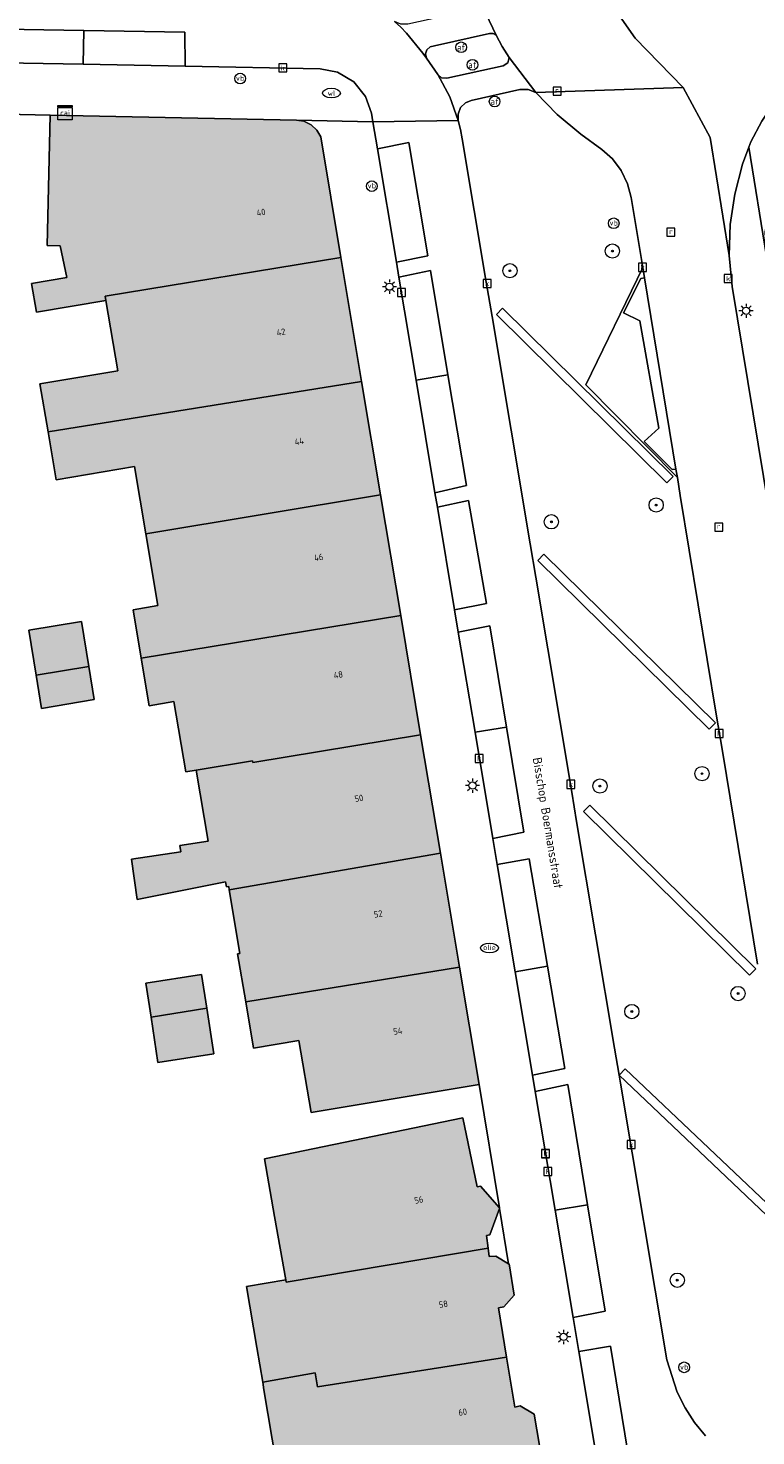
# Model space of a CAD drawing. Header units: metres. Extents: x 196496 to 197479, y 355250 to 356324.
# Tile 8 of 119: x 196741 to 196782, y 355646 to 355725. Entities that reach past the tile are written whole.
import ezdxf
from ezdxf.enums import TextEntityAlignment as Align

# ---------------------------------------------------------------- set-up
doc = ezdxf.new("R2010")
doc.units = ezdxf.units.M
doc.layers.get('0').update_dxf_attribs({"lineweight": 9})
for name, color, linetype, lineweight in [('B-WE-GR-BEPLANTING_CULTUUR_HEESTERS-GV', 251, 'Continuous', 9), ('B-WE-GR-BOOM-S', 251, 'Continuous', 9), ('B-WE-IE-MEUBILAIR_WEGMEUBILAIR-S', 251, 'Continuous', 9), ('B-WE-KL-BRANDSTOF_PUT-S', 251, 'Continuous', 9), ('B-WE-KL-DATA-S', 251, 'Continuous', 9), ('B-WE-KL-ET_LS_OV_LICHTMAST-S', 251, 'Continuous', 9), ('B-WE-KL-WATER-S', 251, 'Continuous', 9), ('B-WE-OG-BEBOUWING-GV', 251, 'Continuous', 9), ('B-WE-OG-BEBOUWING_HUISNUMMER-T35', 90, 'Continuous', 9), ('B-WE-OG-BEBOUWING_STRAATNAAM-T35', 130, 'Continuous', 9), ('B-WE-OG-TERREIN_CULTUURSCHEIDING-GV', 251, 'Continuous', 9), ('B-WE-OG-TERREIN_ERF-GV', 251, 'Continuous', 9), ('B-WE-OG-TERREIN_ONBEGROEID-GV', 251, 'Continuous', 9), ('B-WE-RI-GWA_KOLK-S', 251, 'Continuous', 9), ('B-WE-RI-GWA_RIOOLPUT-S', 251, 'Continuous', 9), ('B-WE-VH-VERHARDING_ASFALT-GV', 251, 'Continuous', 9), ('B-WE-VH-VERHARDING_BETONSTRAATSTEEN-GV', 251, 'Continuous', 9), ('B-WE-VH-VERHARDING_TEGEL-GV', 251, 'Continuous', 9), ('B-WE-VW-AFSLUITPAAL-S', 251, 'Continuous', 9)]:
    doc.layers.add(name, color=color, linetype=linetype, lineweight=lineweight)
doc.layers.add('X-XX-AL-PRESENTATIE_GEBOUW3-V', color=7, linetype='Continuous', lineweight=9, true_color=0xebe1d6)
doc.styles.add('NLCS-ISO', font='NLCS-ISO.ttf')
doc.styles.add('NLCS-ISO-ANNOTATIEF-T35', font='NLCS-ISO.ttf', dxfattribs={"height": 3.5})

# ---------------------------------------------------------------- blocks, each defined once
blk = doc.blocks.new('SKL-DATA_SIGNAAL_CAIKAST-SO')
at = {"color": 0, "linetype": 'ByBlock', "lineweight": 18}
for points in [[(-2, 2), (2, 2), (2, 1.68), (-2, 1.68)], [(-2, 1.52), (2, 1.52), (2, -2), (-2, -2)]]:
    blk.add_lwpolyline(points, close=True, dxfattribs=at)
at = {"color": 0, "linetype": 'ByBlock', "lineweight": 18, "style": 'NLCS-ISO'}
blk.add_text('cai', height=1.5, dxfattribs=at).set_placement((0, 0), align=Align.MIDDLE_CENTER)
blk = doc.blocks.new('SIE-WEG_PAAL_VERKEERSBORD-SO')
at = {"color": 0, "linetype": 'ByBlock', "lineweight": 18}
blk.add_circle((0, 0), 1.5, dxfattribs=at)
at = {"color": 0, "linetype": 'ByBlock', "lineweight": 18, "style": 'NLCS-ISO'}
blk.add_text('vb', height=1.5, dxfattribs=at).set_placement((0, 0.13), align=Align.MIDDLE_CENTER)
blk = doc.blocks.new('SKL-ET_OV_LICHTMAST-SO')
at = {"color": 0, "linetype": 'ByBlock', "lineweight": 18}
for points in [[(-1.25, 0), (-2, 0)], [(-1.41, 1.41), (-0.88, 0.88)], [(0, 2), (0, 1.25)], [(0.88, 0.88), (1.41, 1.41)], [(2, 0), (1.25, 0)], [(-1.41, -1.41), (-0.88, -0.88)], [(0, -1.25), (0, -2)], [(0.88, -0.88), (1.41, -1.41)]]:
    blk.add_lwpolyline(points, dxfattribs=at)
blk.add_circle((0, 0), 1, dxfattribs=at)
blk = doc.blocks.new('SVW-AFSLUITPAAL-SO')
at = {"lineweight": 18}
blk.add_circle((0, 0), 1.5, dxfattribs=at)
at = {"lineweight": 18, "style": 'NLCS-ISO'}
blk.add_text('af', height=1.8, dxfattribs=at).set_placement((0, 0), align=Align.MIDDLE_CENTER)
blk = doc.blocks.new('SRI-KOLK-SO')
at = {"color": 0, "linetype": 'ByBlock', "lineweight": 18}
blk.add_lwpolyline([(-1.125, -1.125), (1.125, -1.125), (1.125, 1.125), (-1.125, 1.125)], close=True, dxfattribs=at)
at = {"color": 0, "linetype": 'ByBlock', "lineweight": 18, "style": 'NLCS-ISO'}
blk.add_text('k', height=1.5, dxfattribs=at).set_placement((0, 0), align=Align.MIDDLE_CENTER)
blk = doc.blocks.new('SRI-PUT_INSPECTIEPUT_RIOOLPUT-SO')
at = {"color": 0, "linetype": 'ByBlock', "lineweight": 18}
blk.add_lwpolyline([(-1.12, -1.12), (1.12, -1.12), (1.12, 1.12), (-1.12, 1.12)], close=True, dxfattribs=at)
at = {"color": 0, "linetype": 'ByBlock', "lineweight": 18, "style": 'NLCS-ISO'}
blk.add_text('r', height=1.5, dxfattribs=at).set_placement((0, 0.28), align=Align.MIDDLE_CENTER)
blk = doc.blocks.new('SKL-WATER_WATERLEIDINGPUT-SO')
at = {"color": 0, "linetype": 'ByBlock', "lineweight": 18}
blk.add_ellipse((0, 0), major_axis=(2.5, 0), ratio=0.54, dxfattribs=at)
at = {"color": 0, "linetype": 'ByBlock', "lineweight": 18, "style": 'NLCS-ISO'}
blk.add_text('wl', height=1.5, dxfattribs=at).set_placement((0, 0), align=Align.MIDDLE_CENTER)
blk = doc.blocks.new('SKL-BENZINEPUT_OLIEPUT-SO')
at = {"color": 0, "linetype": 'ByBlock', "lineweight": 18}
blk.add_ellipse((0, 0), major_axis=(2.5, 0), ratio=0.54, dxfattribs=at)
at = {"color": 0, "linetype": 'ByBlock', "lineweight": 18, "style": 'NLCS-ISO'}
blk.add_text('olie', height=1.5, dxfattribs=at).set_placement((0, 0.16), align=Align.MIDDLE_CENTER)
blk = doc.blocks.new('SGR-BOOM_01-SO')
at = {"linetype": 'ByBlock', "lineweight": 18}
h = blk.add_hatch(color=0, dxfattribs=at)
h.dxf.hatch_style = 1
edge = h.paths.add_edge_path()
edge.add_arc((0, 0), 0.25, 0, 360)
at = {"color": 0, "linetype": 'ByBlock', "lineweight": 18}
for radius in [2, 0.25]:
    blk.add_circle((0, 0), radius, dxfattribs=at)

msp = doc.modelspace()

# ---------------------------------------------------------------- hatches: boundary and pattern name
at = {"layer": 'X-XX-AL-PRESENTATIE_GEBOUW3-V'}
for points in [[(196745.242, 355709.33), (196745.2, 355709.581), (196758.415, 355711.753), (196757.287, 355718.511), (196757.074, 355718.881), (196756.748, 355719.187), (196756.346, 355719.383), (196755.924, 355719.45), (196742.114, 355719.73), (196741.952, 355712.428), (196742.677, 355712.41), (196743.042, 355710.629), (196741.073, 355710.298), (196741.346, 355708.676)], [(196758.415, 355711.753), (196745.2, 355709.581), (196745.242, 355709.33), (196745.903, 355705.395), (196741.544, 355704.663), (196741.996, 355701.975), (196759.577, 355704.795)], [(196747.477, 355696.262), (196760.637, 355698.447), (196759.577, 355704.795), (196741.996, 355701.975), (196742.447, 355699.288), (196746.845, 355700.027)], [(196760.637, 355698.447), (196747.477, 355696.262), (196748.153, 355692.236), (196746.762, 355692.003), (196747.218, 355689.289), (196761.769, 355691.668)], [(196753.469, 355683.437), (196762.883, 355684.994), (196761.769, 355691.668), (196747.218, 355689.289), (196747.666, 355686.618), (196749.057, 355686.851), (196749.719, 355682.906), (196750.304, 355683.004), (196753.453, 355683.53)], [(196741.328, 355688.327), (196744.289, 355688.811), (196743.878, 355691.348), (196740.921, 355690.851)], [(196741.328, 355688.327), (196741.628, 355686.461), (196744.589, 355686.959), (196744.289, 355688.811)], [(196752.158, 355676.291), (196763.992, 355678.351), (196762.883, 355684.994), (196753.469, 355683.437), (196753.453, 355683.53), (196750.304, 355683.004), (196750.966, 355679.016), (196749.394, 355678.788), (196749.448, 355678.417), (196746.675, 355678.015), (196747.003, 355675.755), (196751.952, 355676.74), (196751.998, 355676.464), (196752.126, 355676.485)], [(196753.076, 355670.014), (196765.058, 355671.967), (196763.992, 355678.351), (196752.158, 355676.291), (196752.754, 355672.727), (196752.626, 355672.706)], [(196765.058, 355671.967), (196753.076, 355670.014), (196753.509, 355667.419), (196756.064, 355667.846), (196756.74, 355663.802), (196766.165, 355665.378)], [(196750.897, 355669.658), (196750.609, 355671.544), (196747.483, 355671.053), (196747.773, 355669.148)], [(196747.773, 355669.148), (196748.158, 355666.613), (196751.287, 355667.104), (196750.897, 355669.658)], [(196754.701, 355657.976), (196755.322, 355654.42), (196755.344, 355654.295), (196766.675, 355656.197), (196766.583, 355656.922), (196766.76, 355656.944), (196767.308, 355658.432), (196767.314, 355658.449), (196767.303, 355658.462), (196766.244, 355659.675), (196766.056, 355659.652), (196765.256, 355663.509), (196754.137, 355661.204)], [(196754.03, 355648.687), (196756.968, 355649.21), (196757.097, 355648.435), (196767.702, 355650.092), (196767.246, 355652.85), (196767.556, 355652.919), (196768.126, 355653.564), (196767.838, 355655.318), (196767.818, 355655.33), (196767.095, 355655.753), (196766.732, 355655.744), (196766.675, 355656.197), (196755.344, 355654.295), (196755.322, 355654.42), (196753.124, 355654.049), (196753.699, 355650.643)], [(196767.702, 355650.092), (196757.097, 355648.435), (196756.968, 355649.21), (196754.03, 355648.687), (196754.103, 355648.257), (196755.26, 355641.405), (196759.931, 355642.194), (196759.951, 355642.074), (196768.797, 355643.556), (196768.657, 355644.422), (196768.978, 355644.481), (196769.544, 355645.141), (196769.253, 355646.898), (196768.471, 355647.368), (196768.165, 355647.294)]]:
    msp.add_hatch(color=256, dxfattribs=at).paths.add_polyline_path(points)

# ---------------------------------------------------------------- linework, layer by layer
at = {"layer": 'B-WE-GR-BEPLANTING_CULTUUR_HEESTERS-GV', "flags": 128}
for points in [[(196767.479, 355708.914), (196767.128, 355708.558), (196776.694, 355699.122), (196777.045, 355699.478)], [(196769.446, 355694.764), (196779.057, 355685.298), (196779.408, 355685.654), (196769.797, 355695.12)], [(196772.363, 355681.035), (196772.012, 355680.679), (196781.317, 355671.51), (196781.668, 355671.866)], [(196774.352, 355666.266), (196774.012, 355665.908), (196774.014, 355665.897), (196783.393, 355656.991), (196783.737, 355657.354)]]:
    msp.add_lwpolyline(points, close=True, dxfattribs=at)
at = {"layer": 'B-WE-OG-BEBOUWING-GV', "flags": 128}
for points in [[(196745.242, 355709.33), (196745.2, 355709.581), (196758.415, 355711.753), (196757.287, 355718.511), (196757.074, 355718.881), (196756.748, 355719.187), (196756.346, 355719.383), (196755.924, 355719.45), (196742.114, 355719.73), (196741.952, 355712.428), (196742.677, 355712.41), (196743.042, 355710.629), (196741.073, 355710.298), (196741.346, 355708.676)], [(196758.415, 355711.753), (196745.2, 355709.581), (196745.242, 355709.33), (196745.903, 355705.395), (196741.544, 355704.663), (196741.996, 355701.975), (196759.577, 355704.795)], [(196747.477, 355696.262), (196760.637, 355698.447), (196759.577, 355704.795), (196741.996, 355701.975), (196742.447, 355699.288), (196746.845, 355700.027)], [(196760.637, 355698.447), (196747.477, 355696.262), (196748.153, 355692.236), (196746.762, 355692.003), (196747.218, 355689.289), (196761.769, 355691.668)], [(196753.469, 355683.437), (196762.883, 355684.994), (196761.769, 355691.668), (196747.218, 355689.289), (196747.666, 355686.618), (196749.057, 355686.851), (196749.719, 355682.906), (196750.304, 355683.004), (196753.453, 355683.53)], [(196741.328, 355688.327), (196744.289, 355688.811), (196743.878, 355691.348), (196740.921, 355690.851)], [(196741.328, 355688.327), (196741.628, 355686.461), (196744.589, 355686.959), (196744.289, 355688.811)], [(196752.158, 355676.291), (196763.992, 355678.351), (196762.883, 355684.994), (196753.469, 355683.437), (196753.453, 355683.53), (196750.304, 355683.004), (196750.966, 355679.016), (196749.394, 355678.788), (196749.448, 355678.417), (196746.675, 355678.015), (196747.003, 355675.755), (196751.952, 355676.74), (196751.998, 355676.464), (196752.126, 355676.485)], [(196753.076, 355670.014), (196765.058, 355671.967), (196763.992, 355678.351), (196752.158, 355676.291), (196752.754, 355672.727), (196752.626, 355672.706)], [(196765.058, 355671.967), (196753.076, 355670.014), (196753.509, 355667.419), (196756.064, 355667.846), (196756.74, 355663.802), (196766.165, 355665.378)], [(196750.897, 355669.658), (196750.609, 355671.544), (196747.483, 355671.053), (196747.773, 355669.148)], [(196747.773, 355669.148), (196748.158, 355666.613), (196751.287, 355667.104), (196750.897, 355669.658)], [(196754.701, 355657.976), (196755.322, 355654.42), (196755.344, 355654.295), (196766.675, 355656.197), (196766.583, 355656.922), (196766.76, 355656.944), (196767.308, 355658.432), (196767.314, 355658.449), (196767.303, 355658.462), (196766.244, 355659.675), (196766.056, 355659.652), (196765.256, 355663.509), (196754.137, 355661.204)], [(196754.03, 355648.687), (196756.968, 355649.21), (196757.097, 355648.435), (196767.702, 355650.092), (196767.246, 355652.85), (196767.556, 355652.919), (196768.126, 355653.564), (196767.838, 355655.318), (196767.818, 355655.33), (196767.095, 355655.753), (196766.732, 355655.744), (196766.675, 355656.197), (196755.344, 355654.295), (196755.322, 355654.42), (196753.124, 355654.049), (196753.699, 355650.643)], [(196767.702, 355650.092), (196757.097, 355648.435), (196756.968, 355649.21), (196754.03, 355648.687), (196754.103, 355648.257), (196755.26, 355641.405), (196759.931, 355642.194), (196759.951, 355642.074), (196768.797, 355643.556), (196768.657, 355644.422), (196768.978, 355644.481), (196769.544, 355645.141), (196769.253, 355646.898), (196768.471, 355647.368), (196768.165, 355647.294)]]:
    msp.add_lwpolyline(points, close=True, dxfattribs=at)
at = {"layer": 'B-WE-OG-TERREIN_CULTUURSCHEIDING-GV', "flags": 128}
for points in [[(196781.762, 355672.126), (196779.798, 355684.071), (196779.458, 355686.141), (196777.441, 355698.406), (196777.276, 355699.411), (196772.151, 355704.606), (196775.339, 355711.189), (196774.695, 355715.108), (196774.489, 355715.885), (196774.131, 355716.621), (196773.636, 355717.273), (196773.037, 355717.808), (196771.873, 355718.66), (196770.542, 355719.761), (196769.334, 355720.994), (196768.907, 355721.168), (196768.446, 355721.165), (196765.724, 355720.556), (196765.394, 355720.423), (196765.121, 355720.15), (196764.982, 355719.79), (196764.993, 355719.435), (196765.12, 355718.92), (196765.218, 355718.398), (196766.565, 355710.359), (196766.886, 355708.444), (196769.022, 355695.694), (196769.334, 355693.829), (196771.355, 355681.768), (196771.63, 355680.126), (196773.759, 355667.421), (196774.012, 355665.908), (196774.352, 355666.266), (196783.737, 355657.354)], [(196783.393, 355656.991), (196774.014, 355665.897), (196774.088, 355665.455), (196776.688, 355649.938), (196777.271, 355648.127), (196777.707, 355647.26), (196778.235, 355646.439), (196778.845, 355645.678)]]:
    msp.add_lwpolyline(points, dxfattribs=at)
for points in [[(196767.128, 355708.558), (196767.479, 355708.914), (196777.045, 355699.478), (196776.694, 355699.122)], [(196779.057, 355685.298), (196769.446, 355694.764), (196769.797, 355695.12), (196779.408, 355685.654)], [(196772.012, 355680.679), (196772.363, 355681.035), (196781.668, 355671.866), (196781.317, 355671.51)]]:
    msp.add_lwpolyline(points, close=True, dxfattribs=at)
at = {"layer": 'B-WE-OG-TERREIN_ERF-GV', "flags": 128}
msp.add_lwpolyline([(196755.26, 355641.405), (196754.103, 355648.257), (196754.03, 355648.687), (196753.699, 355650.643), (196753.124, 355654.049), (196755.322, 355654.42), (196754.701, 355657.976), (196754.137, 355661.204), (196765.256, 355663.509), (196766.056, 355659.652), (196766.244, 355659.675), (196767.303, 355658.462), (196766.165, 355665.378), (196756.74, 355663.802), (196756.064, 355667.846), (196753.509, 355667.419), (196753.076, 355670.014), (196752.626, 355672.706), (196752.754, 355672.727), (196752.158, 355676.291), (196752.126, 355676.485), (196751.998, 355676.464), (196751.952, 355676.74), (196747.003, 355675.755), (196746.675, 355678.015), (196749.448, 355678.417), (196749.394, 355678.788), (196750.966, 355679.016), (196750.304, 355683.004), (196749.719, 355682.906), (196749.057, 355686.851), (196747.666, 355686.618), (196747.218, 355689.289), (196746.762, 355692.003), (196748.153, 355692.236), (196747.477, 355696.262), (196746.845, 355700.027), (196742.447, 355699.288), (196741.996, 355701.975), (196741.544, 355704.663), (196745.903, 355705.395), (196745.242, 355709.33), (196741.346, 355708.676), (196741.073, 355710.298), (196743.042, 355710.629), (196742.677, 355712.41), (196741.952, 355712.428), (196742.114, 355719.73), (196739.598, 355719.782)], dxfattribs=at)
for points in [[(196744.289, 355688.811), (196744.589, 355686.959), (196741.628, 355686.461), (196741.328, 355688.327), (196740.921, 355690.851), (196743.878, 355691.348)], [(196747.773, 355669.148), (196747.483, 355671.053), (196750.609, 355671.544), (196750.897, 355669.658), (196751.287, 355667.104), (196748.158, 355666.613)], [(196766.675, 355656.197), (196766.732, 355655.744), (196767.095, 355655.753), (196767.818, 355655.33), (196767.308, 355658.432), (196766.76, 355656.944), (196766.583, 355656.922)]]:
    msp.add_lwpolyline(points, close=True, dxfattribs=at)
at = {"layer": 'B-WE-OG-TERREIN_ONBEGROEID-GV', "flags": 128}
msp.add_lwpolyline([(196777.276, 355699.411), (196777.198, 355699.883), (196776.976, 355699.862), (196775.411, 355701.435), (196776.239, 355702.188), (196775.168, 355708.193), (196774.248, 355708.639), (196775.219, 355710.566), (196775.435, 355710.604), (196775.339, 355711.189), (196772.151, 355704.606)], close=True, dxfattribs=at)
at = {"layer": 'B-WE-VH-VERHARDING_ASFALT-GV', "flags": 128}
for points in [[(196772.145, 355729.504), (196765.481, 355729.371), (196766.051, 355726.704), (196766.531, 355725.435), (196767.114, 355724.209), (196767.464, 355723.578), (196767.842, 355722.962), (196769.334, 355720.994), (196777.597, 355721.278), (196774.912, 355724.039), (196772.719, 355727.177)], [(196738.404, 355724.562), (196738.368, 355722.69), (196743.959, 355722.583), (196743.995, 355724.474)], [(196749.685, 355722.473), (196749.657, 355724.385), (196743.995, 355724.474), (196743.959, 355722.583)], [(196760.46, 355717.842), (196761.523, 355711.489), (196763.28, 355711.835), (196762.225, 355718.196)], [(196762.63, 355704.874), (196764.418, 355705.174), (196763.438, 355711.017), (196761.664, 355710.644)], [(196768.183, 355671.703), (196769.988, 355672.011), (196768.962, 355678.024), (196767.176, 355677.717)], [(196769.988, 355672.011), (196768.183, 355671.703), (196769.153, 355665.905), (196770.967, 355666.279)], [(196770.421, 355658.334), (196772.246, 355658.633), (196771.14, 355665.39), (196769.307, 355664.989)], [(196772.246, 355658.633), (196770.421, 355658.334), (196771.426, 355652.326), (196773.223, 355652.669)], [(196771.746, 355650.42), (196772.739, 355644.485), (196774.493, 355644.776), (196773.53, 355650.71)]]:
    msp.add_lwpolyline(points, close=True, dxfattribs=at)
for points in [[(196717.709, 355724.882), (196717.68, 355723.086), (196733.227, 355722.788), (196733.178, 355724.645), (196738.404, 355724.562), (196743.995, 355724.474), (196749.657, 355724.385), (196749.685, 355722.473), (196757.248, 355722.328), (196758.225, 355722.143), (196759.135, 355721.605), (196759.799, 355720.783), (196760.125, 355719.844), (196760.205, 355719.363), (196764.993, 355719.435), (196764.516, 355720.764), (196763.845, 355722.007), (196763.21, 355722.924), (196763.013, 355723.205), (196762.101, 355724.326), (196761.768, 355724.663)], [(196789.122, 355656.865), (196780.353, 355710.129), (196780.184, 355711.857), (196779.109, 355718.48), (196777.597, 355721.278), (196769.334, 355720.994), (196770.542, 355719.761), (196771.873, 355718.66), (196773.037, 355717.808), (196773.636, 355717.273), (196774.131, 355716.621), (196774.489, 355715.885), (196774.695, 355715.108), (196775.339, 355711.189), (196775.435, 355710.604), (196777.198, 355699.883), (196777.276, 355699.411), (196777.441, 355698.406), (196779.458, 355686.141), (196779.798, 355684.071), (196781.762, 355672.126)], [(196778.845, 355645.678), (196778.235, 355646.439), (196777.707, 355647.26), (196777.271, 355648.127), (196776.688, 355649.938), (196774.088, 355665.455), (196774.014, 355665.897), (196774.012, 355665.908), (196773.759, 355667.421), (196771.63, 355680.126), (196771.355, 355681.768), (196769.334, 355693.829), (196769.022, 355695.694), (196766.886, 355708.444), (196766.565, 355710.359), (196765.218, 355718.398), (196765.12, 355718.92), (196764.993, 355719.435), (196760.205, 355719.363), (196760.46, 355717.842), (196762.225, 355718.196), (196763.28, 355711.835), (196761.523, 355711.489), (196761.664, 355710.644), (196763.438, 355711.017), (196764.418, 355705.174), (196765.461, 355698.958), (196763.689, 355698.551), (196763.824, 355697.743), (196765.567, 355698.119), (196766.577, 355692.358), (196764.785, 355691.999), (196764.996, 355690.74), (196766.768, 355691.089), (196767.699, 355685.42), (196768.667, 355679.529), (196766.931, 355679.181), (196767.176, 355677.717), (196768.962, 355678.024), (196769.988, 355672.011), (196770.967, 355666.279), (196769.153, 355665.905), (196769.307, 355664.989), (196771.14, 355665.39), (196772.246, 355658.633), (196773.223, 355652.669), (196771.426, 355652.326), (196771.746, 355650.42), (196773.53, 355650.71), (196774.493, 355644.776)]]:
    msp.add_lwpolyline(points, dxfattribs=at)
at = {"layer": 'B-WE-VH-VERHARDING_BETONSTRAATSTEEN-GV', "flags": 128}
msp.add_lwpolyline([(196772.719, 355727.177), (196774.912, 355724.039), (196777.597, 355721.278), (196779.109, 355718.48), (196780.184, 355711.857), (196780.243, 355713.592), (196780.503, 355715.307), (196780.935, 355716.987), (196781.291, 355717.927), (196781.403, 355718.224), (196782.013, 355719.397), (196782.737, 355720.502), (196783.548, 355721.544), (196784.375, 355722.434), (196785.281, 355723.243), (196786.255, 355723.968), (196787.287, 355724.608)], dxfattribs=at)
for points in [[(196764.418, 355705.174), (196762.63, 355704.874), (196763.689, 355698.551), (196765.461, 355698.958)], [(196763.824, 355697.743), (196764.785, 355691.999), (196766.577, 355692.358), (196765.567, 355698.119)], [(196765.935, 355685.13), (196767.699, 355685.42), (196766.768, 355691.089), (196764.996, 355690.74)], [(196766.931, 355679.181), (196768.667, 355679.529), (196767.699, 355685.42), (196765.935, 355685.13)]]:
    msp.add_lwpolyline(points, close=True, dxfattribs=at)
at = {"layer": 'B-WE-VH-VERHARDING_TEGEL-GV', "flags": 128}
for points in [[(196763.21, 355722.924), (196763.159, 355723.164), (196763.236, 355723.397), (196763.419, 355723.561), (196763.659, 355723.611), (196766.745, 355724.299), (196766.944, 355724.312), (196767.114, 355724.209), (196766.531, 355725.435), (196766.051, 355726.704), (196766.073, 355726.334), (196765.938, 355725.954), (196765.66, 355725.663), (196765.32, 355725.516), (196762.17, 355724.829), (196761.778, 355724.83), (196761.417, 355724.982), (196761.768, 355724.663), (196762.101, 355724.326), (196763.013, 355723.205)], [(196767.114, 355724.209), (196766.944, 355724.312), (196766.745, 355724.299), (196763.659, 355723.611), (196763.419, 355723.561), (196763.236, 355723.397), (196763.159, 355723.164), (196763.21, 355722.924), (196763.845, 355722.007), (196764.063, 355721.824), (196764.347, 355721.798), (196767.503, 355722.502), (196767.768, 355722.662), (196767.842, 355722.962), (196767.464, 355723.578)], [(196763.845, 355722.007), (196764.516, 355720.764), (196764.993, 355719.435), (196764.982, 355719.79), (196765.121, 355720.15), (196765.394, 355720.423), (196765.724, 355720.556), (196768.446, 355721.165), (196768.907, 355721.168), (196769.334, 355720.994), (196767.842, 355722.962), (196767.768, 355722.662), (196767.503, 355722.502), (196764.347, 355721.798), (196764.063, 355721.824)], [(196775.435, 355710.604), (196775.219, 355710.566), (196774.248, 355708.639), (196775.168, 355708.193), (196776.239, 355702.188), (196775.411, 355701.435), (196776.976, 355699.862), (196777.198, 355699.883)]]:
    msp.add_lwpolyline(points, close=True, dxfattribs=at)
for points in [[(196787.287, 355724.608), (196786.255, 355723.968), (196785.281, 355723.243), (196784.375, 355722.434), (196783.548, 355721.544), (196782.737, 355720.502), (196782.013, 355719.397), (196781.403, 355718.224), (196781.291, 355717.927), (196782.275, 355711.808), (196782.202, 355713.195), (196782.472, 355714.599), (196783.077, 355715.896), (196783.949, 355716.976), (196783.909, 355717.08), (196786.264, 355717.97), (196786.113, 355718.325), (196789.243, 355719.46), (196788.383, 355721.855), (196789.398, 355722.305), (196790.879, 355722.847), (196793.33, 355723.744), (196794.694, 355724.243), (196797.105, 355725.125)], [(196739.598, 355719.782), (196742.114, 355719.73), (196755.924, 355719.45), (196760.205, 355719.363), (196760.125, 355719.844), (196759.799, 355720.783), (196759.135, 355721.605), (196758.225, 355722.143), (196757.248, 355722.328), (196749.685, 355722.473), (196743.959, 355722.583), (196738.368, 355722.69)], [(196772.739, 355644.485), (196771.746, 355650.42), (196771.426, 355652.326), (196770.421, 355658.334), (196769.307, 355664.989), (196769.153, 355665.905), (196768.183, 355671.703), (196767.176, 355677.717), (196766.931, 355679.181), (196765.935, 355685.13), (196764.996, 355690.74), (196764.785, 355691.999), (196763.824, 355697.743), (196763.689, 355698.551), (196762.63, 355704.874), (196761.664, 355710.644), (196761.523, 355711.489), (196760.46, 355717.842), (196760.205, 355719.363), (196755.924, 355719.45), (196756.346, 355719.383), (196756.748, 355719.187), (196757.074, 355718.881), (196757.287, 355718.511), (196758.415, 355711.753), (196759.577, 355704.795), (196760.637, 355698.447), (196761.769, 355691.668), (196762.883, 355684.994), (196763.992, 355678.351), (196765.058, 355671.967), (196766.165, 355665.378), (196767.303, 355658.462), (196767.314, 355658.449), (196767.308, 355658.432), (196767.818, 355655.33), (196767.838, 355655.318), (196768.126, 355653.564), (196767.556, 355652.919), (196767.246, 355652.85), (196767.702, 355650.092), (196768.165, 355647.294), (196768.471, 355647.368), (196769.253, 355646.898), (196769.544, 355645.141)], [(196782.275, 355711.808), (196781.291, 355717.927), (196780.935, 355716.987), (196780.503, 355715.307), (196780.243, 355713.592), (196780.184, 355711.857), (196780.353, 355710.129), (196789.122, 355656.865)]]:
    msp.add_lwpolyline(points, dxfattribs=at)

# ---------------------------------------------------------------- block references
at = {"layer": 'B-WE-GR-BOOM-S', "xscale": 0.2, "yscale": 0.2, "zscale": 0.2}
for p in [(196773.633, 355712.108), (196767.891, 355711.007), (196776.086, 355697.869), (196770.213, 355696.93), (196778.658, 355682.809), (196772.937, 355682.114), (196780.678, 355670.481), (196774.725, 355669.471), (196777.269, 355654.408)]:
    msp.add_blockref('SGR-BOOM_01-SO', p, dxfattribs=at)
at = {"layer": 'B-WE-IE-MEUBILAIR_WEGMEUBILAIR-S', "xscale": 0.2, "yscale": 0.2, "zscale": 0.2}
for p in [(196752.765, 355721.78), (196760.149, 355715.749), (196773.709, 355713.665), (196777.659, 355649.523)]:
    msp.add_blockref('SIE-WEG_PAAL_VERKEERSBORD-SO', p, dxfattribs=at)
at = {"layer": 'B-WE-KL-BRANDSTOF_PUT-S', "xscale": 0.2, "yscale": 0.2, "zscale": 0.2}
msp.add_blockref('SKL-BENZINEPUT_OLIEPUT-SO', (196766.746, 355673.035), dxfattribs=at)
at = {"layer": 'B-WE-KL-DATA-S', "xscale": 0.2, "yscale": 0.2, "zscale": 0.2}
msp.add_blockref('SKL-DATA_SIGNAAL_CAIKAST-SO', (196742.95, 355719.861), dxfattribs=at)
at = {"layer": 'B-WE-KL-ET_LS_OV_LICHTMAST-S', "xscale": 0.2, "yscale": 0.2, "zscale": 0.2}
for p in [(196761.138, 355710.107), (196781.127, 355708.759), (196765.793, 355682.141), (196770.898, 355651.23)]:
    msp.add_blockref('SKL-ET_OV_LICHTMAST-SO', p, dxfattribs=at)
at = {"layer": 'B-WE-KL-WATER-S', "xscale": 0.2, "yscale": 0.2, "zscale": 0.2}
msp.add_blockref('SKL-WATER_WATERLEIDINGPUT-SO', (196757.884, 355720.965), dxfattribs=at)
at = {"layer": 'B-WE-RI-GWA_KOLK-S', "xscale": 0.2, "yscale": 0.2, "zscale": 0.2}
for p in [(196755.153, 355722.378), (196775.323, 355711.196), (196766.607, 355710.295), (196780.132, 355710.562), (196761.804, 355709.78), (196779.619, 355685.052), (196766.168, 355683.655), (196771.31, 355682.21), (196774.688, 355662.01), (196769.883, 355661.501), (196769.891, 355661.516), (196770.012, 355660.511)]:
    msp.add_blockref('SRI-KOLK-SO', p, dxfattribs=at)
at = {"layer": 'B-WE-RI-GWA_RIOOLPUT-S', "xscale": 0.2, "yscale": 0.2, "zscale": 0.2}
for p in [(196770.53, 355721.069), (196776.916, 355713.163), (196779.595, 355696.637)]:
    msp.add_blockref('SRI-PUT_INSPECTIEPUT_RIOOLPUT-SO', p, dxfattribs=at)
at = {"layer": 'B-WE-VW-AFSLUITPAAL-S', "xscale": 0.2, "yscale": 0.2, "zscale": 0.2}
for p in [(196765.158, 355723.535), (196765.792, 355722.553), (196767.033, 355720.49)]:
    msp.add_blockref('SVW-AFSLUITPAAL-SO', p, dxfattribs=at)

# ---------------------------------------------------------------- texts
at = {"layer": 'B-WE-OG-BEBOUWING_HUISNUMMER-T35', "style": 'NLCS-ISO-ANNOTATIEF-T35'}
for s, rotation, p in [('40', 9.5, (196753.938, 355714.282)), ('42', 9.5, (196755.059, 355707.566)), ('44', 9.5, (196756.081, 355701.443)), ('46', 9.5, (196757.168, 355694.936)), ('48', 9.5, (196758.268, 355688.348)), ('50', 9.5, (196759.423, 355681.427)), ('52', 9.5, (196760.505, 355674.945)), ('54', 9.5, (196761.604, 355668.381)), ('56', 11.7, (196762.782, 355658.911)), ('58', 9.3, (196764.155, 355653.064)), ('60', 9.5, (196765.239, 355647.016))]:
    msp.add_text(s, height=0.36, rotation=rotation, dxfattribs=at).set_placement(p, align=Align.MIDDLE)
at = {"layer": 'B-WE-OG-BEBOUWING_STRAATNAAM-T35', "style": 'NLCS-ISO-ANNOTATIEF-T35'}
msp.add_text('Bisschop Boermansstraat', height=0.5, rotation=279.4, dxfattribs=at).set_placement((196769.945, 355680.031), align=Align.MIDDLE)

doc.saveas('drawing.dxf')
